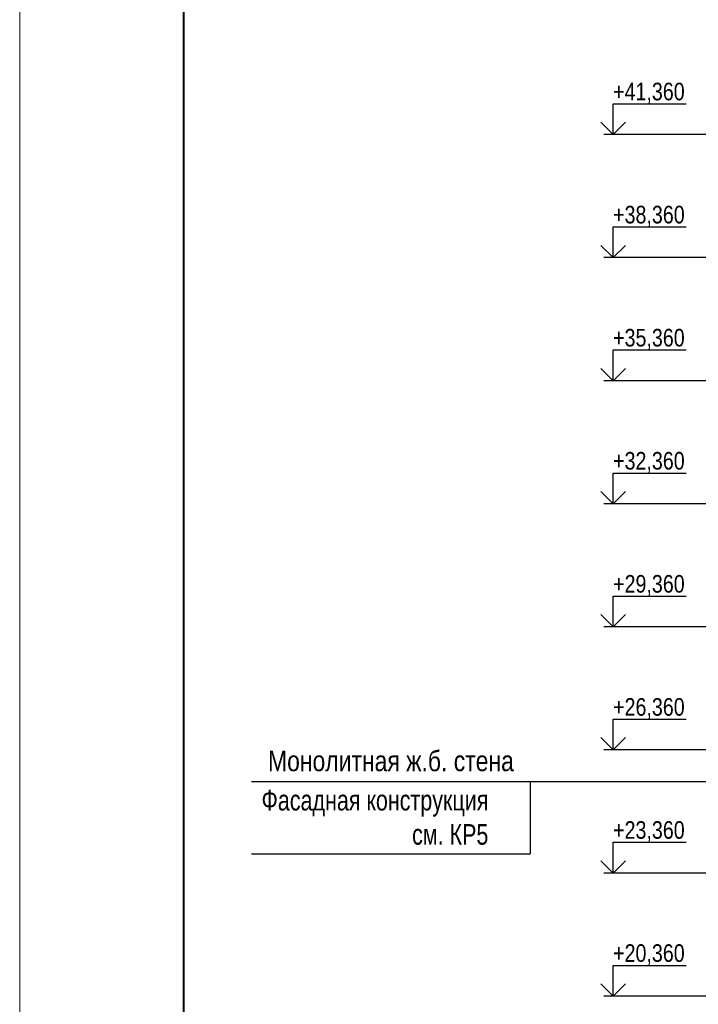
# Model space of a CAD drawing. Header units: millimetres. Extents: x -3919 to 82452, y -32191 to 86609.
# Tile 7 of 12: x -3919 to 12619, y 28341 to 52341. Entities that reach past the tile are written whole.
import ezdxf

# ---------------------------------------------------------------- set-up
doc = ezdxf.new("R2010")
doc.units = ezdxf.units.MM
for name, color, linetype, lineweight in [('СК-200-Р(амка)', 7, 'Continuous', 40), ('СК-210-Р-РАМКА ЛИНИИ ТОНКИЕ', 7, 'Continuous', 15), ('СК-400-Т(екст)', 7, 'Continuous', 20)]:
    doc.layers.add(name, color=color, linetype=linetype, lineweight=lineweight)
doc.layers.add('текст', color=7, linetype='Continuous')
doc.layers.add('Чертеж и Рисунок', color=7, linetype='Continuous')
doc.styles.add('RUSS', font='arial.ttf', dxfattribs={"width": 0.8})

msp = doc.modelspace()

# ---------------------------------------------------------------- linework, layer by layer
at = {"layer": 'СК-200-Р(амка)'}
msp.add_line((80.7, -31191.4), (80.7, 85608.6), dxfattribs=at)
at = {"layer": 'СК-210-Р-РАМКА ЛИНИИ ТОНКИЕ'}
msp.add_line((-3919.3, -32191.4), (-3919.3, 86608.6), dxfattribs=at)
at = {"layer": 'текст'}
for p, q in [((10541.6, 49540.7), (10541.6, 50290.7)), ((10541.6, 50290.7), (12320, 50290.7)), ((10241.6, 49840.7), (10541.6, 49540.7)), ((10541.6, 49540.7), (10841.6, 49840.7)), ((13493.9, 49540.7), (10316.6, 49540.7)), ((10541.6, 46540.7), (10541.6, 47290.7)), ((10541.6, 47290.7), (12320, 47290.7)), ((10241.6, 46840.7), (10541.6, 46540.7)), ((10541.6, 46540.7), (10841.6, 46840.7)), ((13493.9, 46540.7), (10316.6, 46540.7)), ((10541.6, 43540.7), (10541.6, 44290.7)), ((10541.6, 44290.7), (12320, 44290.7)), ((10241.6, 43840.7), (10541.6, 43540.7)), ((10541.6, 43540.7), (10841.6, 43840.7)), ((13493.9, 43540.7), (10316.6, 43540.7)), ((10541.6, 40540.7), (10541.6, 41290.7)), ((10541.6, 41290.7), (12320, 41290.7)), ((10241.6, 40840.7), (10541.6, 40540.7)), ((10541.6, 40540.7), (10841.6, 40840.7)), ((13493.9, 40540.7), (10316.6, 40540.7)), ((10541.6, 37540.7), (10541.6, 38290.7)), ((10541.6, 38290.7), (12320, 38290.7)), ((10241.6, 37840.7), (10541.6, 37540.7)), ((10541.6, 37540.7), (10841.6, 37840.7)), ((13493.9, 37540.7), (10316.6, 37540.7)), ((10541.6, 34540.7), (10541.6, 35290.7)), ((10541.6, 35290.7), (12320, 35290.7)), ((10241.6, 34840.7), (10541.6, 34540.7)), ((10541.6, 34540.7), (10841.6, 34840.7)), ((13493.9, 34540.7), (10316.6, 34540.7)), ((10541.6, 31540.7), (10541.6, 32290.7)), ((10541.6, 32290.7), (12320, 32290.7)), ((10241.6, 31840.7), (10541.6, 31540.7)), ((10541.6, 31540.7), (10841.6, 31840.7)), ((13493.9, 31540.7), (10316.6, 31540.7)), ((10541.6, 28540.7), (10541.6, 29290.7)), ((10541.6, 29290.7), (12320, 29290.7)), ((10241.6, 28840.7), (10541.6, 28540.7)), ((10541.6, 28540.7), (10841.6, 28840.7)), ((13493.9, 28540.7), (10316.6, 28540.7))]:
    msp.add_line(p, q, dxfattribs=at)
at = {"layer": 'Чертеж и Рисунок', "linetype": 'Continuous'}
for p, q in [((1732.2, 33774.3), (18107.3, 33774.3)), ((8520.3, 33774.3), (8520.3, 32012.3)), ((1732.2, 32012.3), (8520.3, 32012.3))]:
    msp.add_line(p, q, dxfattribs=at)

# ---------------------------------------------------------------- texts
at = {"layer": 'СК-400-Т(екст)', "color": 7, "insert": (2132.2, 34522.7), "char_height": 500, "width": 7637.596, "attachment_point": 1, "style": 'RUSS'}
msp.add_mtext('Монолитная ж.б. cтена', dxfattribs=at)
at = {"layer": 'СК-400-Т(екст)', "color": 7, "insert": (7502.3, 33565.4), "char_height": 500, "attachment_point": 3, "style": 'RUSS'}
msp.add_mtext('{\\W0.75;Фасадная конструкция\\Pсм. КР5}', dxfattribs=at)
at = {"layer": 'текст', "style": 'RUSS', "width": 0.8}
for s, p in [('+41,360', (10541.6, 50375.5)), ('+38,360', (10541.6, 47375.5)), ('+35,360', (10541.6, 44375.5)), ('+32,360', (10541.6, 41375.5)), ('+29,360', (10541.6, 38375.5)), ('+26,360', (10541.6, 35375.5)), ('+23,360', (10541.6, 32375.5)), ('+20,360', (10541.6, 29375.5))]:
    msp.add_text(s, height=428.63, dxfattribs=at).set_placement(p)

doc.saveas('drawing.dxf')
